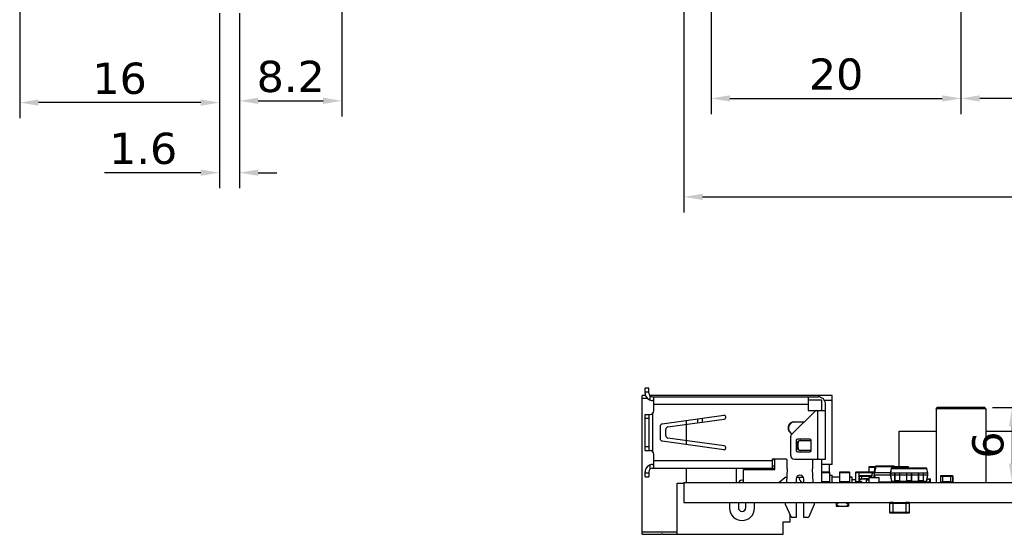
# Model space of a CAD drawing. Header units: millimetres. Extents: x 170 to 326, y 157 to 284.
# Tile 1 of 117: x 170 to 249, y 171 to 212. Entities that reach past the tile are written whole.
import ezdxf

# ---------------------------------------------------------------- set-up
doc = ezdxf.new("R2010")
doc.units = ezdxf.units.MM
doc.header["$LTSCALE"] = 30.734
doc.header["$PDMODE"] = 3
doc.header["$PDSIZE"] = 0.3125
doc.layers.get('0').update_dxf_attribs({"linetype": 'CONTINUOUS'})
doc.layers.get('Defpoints').update_dxf_attribs({"linetype": 'CONTINUOUS'})
doc.layers.add('dim', color=6, linetype='CONTINUOUS', lineweight=9)
doc.styles.add('Verdana', font='verdana.ttf', dxfattribs={"height": 2.5})
doc.dimstyles.new('aaaaaaaa 3.0', dxfattribs={"dimtxt": 2.5, "dimasz": 1.5, "dimexe": 1.25, "dimexo": 0.625, "dimtad": 1, "dimdec": 1, "dimzin": 9, "dimdsep": 46, "dimtxsty": 'Verdana', "dimcen": 0, "dimazin": 0, "dimtfac": 1, "dimtofl": 0, "dimtmove": 0, "dimatfit": 3, "dimfxl": 1, "dimlwd": 25, "dimlwe": 25, "dimarcsym": 0})

# ---------------------------------------------------------------- blocks, each defined once
blk = doc.blocks.new('*D9')
at = {"layer": 'Defpoints', "color": 0}
for p in [(223.204, 216.126), (308.179, 215.656), (308.179, 197.799)]:
    blk.add_point(p, dxfattribs=at)
at = {"layer": 'dim', "color": 0, "lineweight": 25}
for p, q in [((223.204, 215.501), (223.204, 196.549)), ((308.179, 215.031), (308.179, 196.549)), ((224.704, 197.799), (306.679, 197.799))]:
    blk.add_line(p, q, dxfattribs=at)
at = {"layer": 'dim', "color": 0}
for points in [[(224.704, 198.049), (224.704, 197.549), (223.204, 197.799)], [(306.679, 197.549), (306.679, 198.049), (308.179, 197.799)]]:
    blk.add_solid(points, dxfattribs=at)
at = {"layer": 'dim', "color": 0, "insert": (265.691, 199.731), "char_height": 2.5, "attachment_point": 5, "style": 'Verdana'}
blk.add_mtext('85', dxfattribs=at)
blk = doc.blocks.new('*D14')
at = {"layer": 'Defpoints', "color": 0}
for p in [(245.399, 231.651), (263.399, 231.651), (245.399, 205.68)]:
    blk.add_point(p, dxfattribs=at)
at = {"layer": 'dim', "color": 0, "lineweight": 25}
for p, q in [((245.399, 231.026), (245.399, 204.43)), ((263.399, 231.026), (263.399, 204.43)), ((261.899, 205.68), (246.899, 205.68))]:
    blk.add_line(p, q, dxfattribs=at)
at = {"layer": 'dim', "color": 0}
for points in [[(246.899, 205.93), (246.899, 205.43), (245.399, 205.68)], [(261.899, 205.43), (261.899, 205.93), (263.399, 205.68)]]:
    blk.add_solid(points, dxfattribs=at)
at = {"layer": 'dim', "color": 0, "insert": (254.399, 207.612), "char_height": 2.5, "attachment_point": 5, "style": 'Verdana'}
blk.add_mtext('18', dxfattribs=at)
blk = doc.blocks.new('*D18')
at = {"layer": 'Defpoints', "color": 0}
for p in [(225.398, 231.652), (245.399, 231.651), (245.399, 205.68)]:
    blk.add_point(p, dxfattribs=at)
at = {"layer": 'dim', "color": 0, "lineweight": 25}
for p, q in [((225.398, 231.027), (225.398, 204.43)), ((245.399, 231.026), (245.399, 204.43)), ((226.898, 205.68), (243.899, 205.68))]:
    blk.add_line(p, q, dxfattribs=at)
at = {"layer": 'dim', "color": 0}
for points in [[(226.898, 205.93), (226.898, 205.43), (225.398, 205.68)], [(243.899, 205.43), (243.899, 205.93), (245.399, 205.68)]]:
    blk.add_solid(points, dxfattribs=at)
at = {"layer": 'dim', "color": 0, "insert": (235.398, 207.607), "char_height": 2.5, "attachment_point": 5, "style": 'Verdana'}
blk.add_mtext('20', dxfattribs=at)
blk = doc.blocks.new('*D23')
at = {"layer": 'Defpoints', "color": 0}
for p in [(186.025, 213.126), (187.625, 213.126), (187.625, 199.736)]:
    blk.add_point(p, dxfattribs=at)
at = {"layer": 'dim', "color": 0, "lineweight": 25}
for p, q in [((186.025, 212.501), (186.025, 198.486)), ((187.625, 212.501), (187.625, 198.486)), ((184.525, 199.736), (176.805, 199.736)), ((189.125, 199.736), (190.625, 199.736))]:
    blk.add_line(p, q, dxfattribs=at)
at = {"layer": 'dim', "color": 0}
for points in [[(184.525, 199.486), (184.525, 199.986), (186.025, 199.736)], [(189.125, 199.986), (189.125, 199.486), (187.625, 199.736)]]:
    blk.add_solid(points, dxfattribs=at)
at = {"layer": 'dim', "color": 0, "insert": (179.915, 201.661), "char_height": 2.5, "attachment_point": 5, "style": 'Verdana'}
blk.add_mtext('1.6', dxfattribs=at)
blk = doc.blocks.new('*D24')
at = {"layer": 'Defpoints', "color": 0}
for p in [(170.025, 214.586), (186.025, 213.117), (170.025, 205.348)]:
    blk.add_point(p, dxfattribs=at)
at = {"layer": 'dim', "color": 0, "lineweight": 25}
for p, q in [((170.025, 213.961), (170.025, 204.098)), ((186.025, 212.492), (186.025, 204.098)), ((184.525, 205.348), (171.525, 205.348))]:
    blk.add_line(p, q, dxfattribs=at)
at = {"layer": 'dim', "color": 0}
for points in [[(171.525, 205.598), (171.525, 205.098), (170.025, 205.348)], [(184.525, 205.098), (184.525, 205.598), (186.025, 205.348)]]:
    blk.add_solid(points, dxfattribs=at)
at = {"layer": 'dim', "color": 0, "insert": (178.025, 207.272), "char_height": 2.5, "attachment_point": 5, "style": 'Verdana'}
blk.add_mtext('16', dxfattribs=at)
blk = doc.blocks.new('*D30')
at = {"layer": 'Defpoints', "color": 0}
for p in [(195.825, 215.686), (187.625, 213.117), (195.825, 205.488)]:
    blk.add_point(p, dxfattribs=at)
at = {"layer": 'dim', "color": 0, "lineweight": 25}
for p, q in [((195.825, 215.061), (195.825, 204.238)), ((187.625, 212.492), (187.625, 204.238)), ((189.125, 205.488), (194.325, 205.488))]:
    blk.add_line(p, q, dxfattribs=at)
at = {"layer": 'dim', "color": 0}
for points in [[(189.125, 205.738), (189.125, 205.238), (187.625, 205.488)], [(194.325, 205.238), (194.325, 205.738), (195.825, 205.488)]]:
    blk.add_solid(points, dxfattribs=at)
at = {"layer": 'dim', "color": 0, "insert": (191.725, 207.42), "char_height": 2.5, "attachment_point": 5, "style": 'Verdana'}
blk.add_mtext('8.2', dxfattribs=at)
blk = doc.blocks.new('*D31')
at = {"layer": 'Defpoints', "color": 0}
for p in [(247.299, 180.935), (247.399, 174.935), (249.492, 174.935)]:
    blk.add_point(p, dxfattribs=at)
at = {"layer": 'dim', "color": 0, "lineweight": 25}
for p, q in [((247.924, 180.935), (250.742, 180.935)), ((249.492, 179.435), (249.492, 176.435)), ((248.024, 174.935), (250.742, 174.935))]:
    blk.add_line(p, q, dxfattribs=at)
at = {"layer": 'dim', "color": 0}
for points in [[(249.742, 179.435), (249.242, 179.435), (249.492, 180.935)], [(249.242, 176.435), (249.742, 176.435), (249.492, 174.935)]]:
    blk.add_solid(points, dxfattribs=at)
at = {"layer": 'dim', "color": 0, "insert": (247.568, 177.935), "char_height": 2.5, "attachment_point": 5, "rotation": 90, "style": 'Verdana'}
blk.add_mtext('6', dxfattribs=at)

msp = doc.modelspace()

# ---------------------------------------------------------------- linework, layer by layer
at = {"linetype": 'Continuous'}
for p, q in [((220.102, 182.095), (220.102, 182.485)), ((220.402, 182.485), (220.102, 182.485)), ((220.102, 182.185), (220.402, 182.185)), ((220.402, 182.095), (220.402, 182.485)), ((219.871, 170.785), (219.871, 181.885)), ((220.145, 181.885), (219.871, 181.885)), ((219.871, 181.685), (220.266, 181.685)), ((235.071, 181.885), (220.491, 181.885)), ((220.502, 181.529), (220.502, 181.871)), ((220.702, 181.795), (233.952, 181.795)), ((220.802, 181.495), (220.702, 181.495)), ((220.802, 180.685), (220.802, 181.795)), ((233.152, 181.795), (233.152, 180.695)), ((233.152, 181.543), (234.232, 181.543)), ((234.232, 181.543), (234.232, 180.685)), ((235.071, 181.485), (234.476, 181.485)), ((235.071, 176.385), (235.071, 181.885)), ((220.802, 181.195), (233.152, 181.195)), ((233.718, 180.641), (231.806, 178.739)), ((233.152, 180.695), (234.152, 180.695)), ((233.824, 180.685), (234.552, 180.685)), ((233.922, 180.685), (233.922, 176.795)), ((234.152, 180.685), (234.152, 180.695)), ((234.252, 180.685), (234.252, 181.195)), ((234.552, 176.795), (234.552, 181.195)), ((243.399, 180.835), (243.499, 180.935)), ((243.399, 180.835), (243.399, 174.935)), ((247.399, 180.835), (243.399, 180.835)), ((247.299, 180.935), (243.499, 180.935)), ((247.399, 180.835), (247.299, 180.935)), ((247.399, 180.835), (247.399, 174.935)), ((220.102, 177.485), (220.102, 180.385)), ((220.102, 180.385), (220.502, 180.385)), ((220.102, 180.085), (220.402, 180.085)), ((220.402, 180.385), (220.402, 177.485)), ((220.702, 180.461), (220.702, 177.408)), ((221.474, 179.619), (226.404, 180.312)), ((221.929, 179.38), (226.445, 180.014)), ((223.399, 179.889), (223.399, 179.587)), ((224.302, 180.016), (224.302, 179.713)), ((224.702, 179.769), (224.702, 180.072)), ((232.052, 179.795), (232.868, 179.795)), ((232.848, 179.775), (232.052, 179.775)), ((221.302, 179.421), (221.302, 178.448)), ((221.757, 178.687), (221.757, 179.182)), ((223.402, 179.587), (223.402, 178.282)), ((240.457, 176.185), (240.457, 179.035)), ((240.457, 179.035), (243.399, 179.035)), ((247.399, 179.035), (251.253, 179.035)), ((226.404, 177.558), (221.474, 178.25)), ((226.445, 177.855), (221.929, 178.489)), ((223.399, 178.282), (223.399, 177.98)), ((231.762, 177.095), (231.762, 178.632)), ((232.202, 178.295), (232.202, 177.495)), ((233.302, 178.395), (232.302, 178.395)), ((232.499, 178.295), (233.402, 178.295)), ((233.402, 177.495), (233.402, 178.295)), ((220.402, 177.785), (220.102, 177.785)), ((220.102, 177.485), (220.502, 177.485)), ((232.302, 177.695), (232.302, 178.095)), ((232.302, 178.095), (232.353, 178.095)), ((232.353, 177.695), (232.302, 177.695)), ((232.353, 177.695), (232.353, 178.095)), ((233.402, 177.495), (232.499, 177.495)), ((220.802, 176.075), (220.802, 177.185)), ((230.302, 176.675), (220.802, 176.675)), ((230.302, 176.075), (230.302, 176.825)), ((230.302, 176.825), (231.343, 176.825)), ((230.492, 175.975), (230.492, 176.825)), ((231.493, 176.025), (231.493, 176.675)), ((232.062, 176.795), (234.552, 176.795)), ((232.302, 177.395), (233.302, 177.395)), ((233.511, 176.675), (233.511, 176.025)), ((234.232, 176.795), (234.232, 174.935)), ((220.502, 175.998), (220.502, 176.34)), ((220.702, 176.375), (220.802, 176.375)), ((220.702, 176.075), (230.492, 176.075)), ((223.399, 176.075), (223.399, 174.935)), ((227.399, 176.075), (227.399, 174.935)), ((227.982, 174.935), (227.982, 175.975)), ((227.982, 175.975), (230.492, 175.975)), ((230.302, 176.26), (230.492, 176.26)), ((231.493, 176.025), (231.436, 174.935)), ((233.568, 174.935), (233.511, 176.025)), ((235.071, 176.385), (234.232, 176.385)), ((234.871, 175.767), (234.871, 176.385)), ((238.008, 176.155), (238.008, 175.76)), ((238.008, 176.155), (238.508, 176.155)), ((238.048, 175.76), (238.048, 176.195)), ((238.508, 176.195), (238.048, 176.195)), ((238.457, 175.7), (238.549, 176.218)), ((238.569, 176.218), (238.477, 175.7)), ((238.508, 175.984), (238.508, 176.195)), ((238.543, 176.185), (238.508, 176.185)), ((238.508, 176.145), (238.536, 176.145)), ((238.569, 176.218), (238.569, 176.235)), ((240.046, 176.235), (238.569, 176.235)), ((238.569, 176.218), (240.046, 176.218)), ((239.816, 176.064), (239.742, 175.685)), ((239.766, 175.685), (239.84, 176.064)), ((239.84, 176.064), (239.84, 176.085)), ((242.644, 176.085), (239.84, 176.085)), ((239.84, 176.064), (242.644, 176.064)), ((240.046, 176.235), (240.046, 176.218)), ((240.07, 176.085), (240.046, 176.218)), ((240.066, 176.218), (240.09, 176.085)), ((240.708, 176.185), (240.072, 176.185)), ((240.079, 176.145), (240.708, 176.145)), ((240.708, 176.195), (240.708, 176.085)), ((241.168, 176.195), (240.708, 176.195)), ((240.708, 176.155), (241.208, 176.155)), ((241.168, 176.195), (241.168, 176.085)), ((241.208, 176.085), (241.208, 176.155)), ((242.644, 176.085), (242.644, 176.064)), ((242.644, 176.064), (242.717, 175.685)), ((242.742, 175.685), (242.668, 176.064)), ((220.102, 175.385), (220.102, 175.775)), ((220.402, 175.685), (220.102, 175.685)), ((220.102, 175.385), (220.402, 175.385)), ((220.402, 175.775), (220.402, 175.385)), ((230.802, 174.935), (231.293, 175.335)), ((231.457, 175.335), (231.293, 175.335)), ((232.202, 175.225), (232.202, 174.935)), ((232.779, 175.335), (232.226, 175.335)), ((232.802, 174.935), (232.802, 175.225)), ((234.859, 175.77), (234.232, 175.77)), ((234.232, 175.74), (234.889, 175.74)), ((234.859, 175.77), (234.859, 174.95)), ((234.889, 174.98), (234.889, 175.74)), ((234.889, 175.506), (235.071, 175.506)), ((235.071, 174.935), (235.071, 175.506)), ((235.071, 175.385), (235.669, 175.385)), ((235.669, 175.74), (235.669, 174.98)), ((235.669, 175.74), (236.489, 175.74)), ((235.699, 174.95), (235.699, 175.77)), ((236.459, 175.77), (235.699, 175.77)), ((236.459, 175.77), (236.459, 174.95)), ((236.489, 174.98), (236.489, 175.74)), ((236.489, 175.385), (236.671, 175.385)), ((236.671, 175.385), (236.671, 174.935)), ((236.671, 175.185), (236.958, 175.185)), ((236.958, 175.74), (236.958, 174.98)), ((236.958, 175.74), (237.258, 175.74)), ((236.988, 174.95), (236.988, 175.77)), ((237.258, 175.77), (236.988, 175.77)), ((237.257, 174.935), (237.257, 175.235)), ((237.257, 175.235), (238.058, 175.235)), ((237.258, 175.235), (237.258, 175.77)), ((238.258, 175.76), (237.258, 175.76)), ((237.258, 175.73), (238.258, 175.73)), ((237.258, 175.45), (237.458, 175.45)), ((237.278, 175.235), (237.278, 175.47)), ((237.458, 175.47), (237.278, 175.47)), ((237.307, 174.985), (237.307, 175.235)), ((237.307, 175.185), (237.407, 175.185)), ((237.407, 175.185), (237.407, 175.235)), ((237.458, 175.235), (237.458, 175.47)), ((238.058, 175.46), (237.458, 175.46)), ((237.458, 175.44), (238.058, 175.44)), ((237.579, 175.236), (237.579, 175.235)), ((237.66, 175.236), (237.579, 175.236)), ((237.616, 175.236), (237.616, 175.235)), ((237.657, 175.235), (237.657, 175.236)), ((237.66, 175.235), (237.66, 175.236)), ((237.67, 175.236), (237.67, 175.235)), ((237.752, 175.236), (237.67, 175.236)), ((237.711, 175.236), (237.711, 175.235)), ((237.752, 175.236), (237.752, 175.235)), ((237.763, 175.236), (237.763, 175.235)), ((237.847, 175.236), (237.763, 175.236)), ((237.781, 175.236), (237.781, 175.235)), ((237.793, 175.236), (237.793, 175.235)), ((237.807, 175.115), (237.807, 174.935)), ((238.058, 175.115), (237.807, 175.115)), ((237.847, 175.236), (237.847, 175.235)), ((237.857, 175.236), (237.857, 175.235)), ((237.938, 175.236), (237.857, 175.236)), ((237.897, 175.236), (237.897, 175.235)), ((237.938, 175.236), (237.938, 175.235)), ((238.058, 175.47), (238.058, 175.335)), ((238.238, 175.47), (238.058, 175.47)), ((238.058, 175.45), (238.248, 175.45)), ((238.058, 174.935), (238.058, 175.335)), ((238.058, 175.335), (238.858, 175.335)), ((238.261, 175.545), (238.232, 175.335)), ((238.238, 175.47), (238.238, 175.375)), ((238.258, 175.77), (238.258, 175.517)), ((238.47, 175.77), (238.258, 175.77)), ((238.258, 175.74), (238.465, 175.74)), ((238.403, 175.336), (238.403, 175.335)), ((238.553, 175.336), (238.403, 175.336)), ((238.414, 175.336), (238.437, 175.502)), ((238.457, 175.7), (238.44, 175.7)), ((238.449, 175.336), (238.449, 175.335)), ((238.457, 175.7), (238.457, 175.52)), ((238.49, 175.336), (238.457, 175.52)), ((238.477, 175.52), (238.477, 175.7)), ((239.745, 175.7), (238.477, 175.7)), ((238.477, 175.52), (238.51, 175.336)), ((239.745, 175.52), (238.477, 175.52)), ((238.482, 175.335), (238.482, 175.336)), ((238.483, 175.336), (238.483, 175.335)), ((238.514, 175.336), (238.514, 175.335)), ((238.553, 175.336), (238.553, 175.335)), ((238.858, 174.935), (238.858, 175.335)), ((239.742, 175.685), (239.742, 175.535)), ((239.742, 175.535), (239.835, 175.005)), ((239.767, 175.535), (239.767, 175.685)), ((242.717, 175.685), (239.767, 175.685)), ((239.86, 175.005), (239.767, 175.535)), ((239.767, 175.535), (240.092, 175.535)), ((239.767, 175.535), (239.767, 175.535)), ((240.092, 175.675), (240.092, 174.935)), ((240.102, 174.935), (240.102, 175.685)), ((240.102, 175.55), (240.482, 175.55)), ((240.102, 175.099), (240.482, 175.099)), ((240.482, 175.063), (240.102, 175.063)), ((240.482, 175.055), (240.102, 175.055)), ((240.102, 175.044), (240.482, 175.044)), ((240.482, 175.685), (240.482, 174.935)), ((240.492, 174.935), (240.492, 175.675)), ((240.492, 175.535), (241.042, 175.535)), ((241.042, 175.675), (241.042, 174.935)), ((241.052, 174.935), (241.052, 175.685)), ((241.052, 175.55), (241.432, 175.55)), ((241.052, 175.099), (241.432, 175.099)), ((241.432, 175.063), (241.052, 175.063)), ((241.432, 175.055), (241.052, 175.055)), ((241.052, 175.044), (241.432, 175.044)), ((241.432, 175.685), (241.432, 174.935)), ((241.442, 174.935), (241.442, 175.675)), ((241.442, 175.535), (241.992, 175.535)), ((241.992, 175.675), (241.992, 174.935)), ((242.002, 174.935), (242.002, 175.685)), ((242.002, 175.55), (242.382, 175.55)), ((242.002, 175.099), (242.382, 175.099)), ((242.382, 175.063), (242.002, 175.063)), ((242.382, 175.055), (242.002, 175.055)), ((242.002, 175.044), (242.382, 175.044)), ((242.382, 175.685), (242.382, 174.935)), ((242.392, 174.935), (242.392, 175.675)), ((242.392, 175.535), (242.717, 175.535)), ((242.717, 175.535), (242.624, 175.005)), ((242.649, 175.005), (242.742, 175.535)), ((242.689, 175.235), (242.945, 175.235)), ((242.717, 175.685), (242.717, 175.535)), ((242.717, 175.535), (242.717, 175.535)), ((242.742, 175.535), (242.742, 175.685)), ((242.795, 175.185), (242.795, 175.235)), ((242.895, 175.185), (242.795, 175.185)), ((242.895, 174.985), (242.895, 175.235)), ((242.945, 174.935), (242.945, 175.235)), ((243.758, 175.45), (243.758, 174.97)), ((243.758, 175.45), (243.958, 175.45)), ((243.778, 174.95), (243.778, 175.47)), ((243.958, 175.47), (243.778, 175.47)), ((243.958, 174.95), (243.958, 175.47)), ((244.558, 175.46), (243.958, 175.46)), ((243.958, 175.44), (244.558, 175.44)), ((244.558, 175.47), (244.558, 174.95)), ((244.738, 175.47), (244.558, 175.47)), ((244.558, 175.45), (244.758, 175.45)), ((244.738, 175.47), (244.738, 174.95)), ((244.758, 174.97), (244.758, 175.45)), ((222.671, 170.785), (222.671, 174.885)), ((222.671, 174.885), (223.197, 174.885)), ((223.197, 174.935), (223.197, 173.335)), ((223.197, 174.935), (308.216, 174.935)), ((234.889, 174.98), (234.232, 174.98)), ((234.232, 174.95), (234.859, 174.95)), ((236.489, 174.98), (235.669, 174.98)), ((235.699, 174.95), (236.459, 174.95)), ((236.957, 174.935), (236.957, 174.98)), ((237.258, 174.98), (236.958, 174.98)), ((236.988, 174.95), (237.258, 174.95)), ((237.207, 174.95), (237.207, 174.935)), ((237.457, 174.985), (237.307, 174.985)), ((237.457, 174.985), (237.457, 174.935)), ((240.038, 174.951), (238.858, 174.951)), ((239.86, 174.985), (239.86, 175.005)), ((240.092, 175.005), (239.86, 175.005)), ((239.86, 174.985), (240.092, 174.985)), ((240.038, 174.951), (240.043, 174.985)), ((240.063, 174.985), (240.057, 174.951)), ((241.042, 175.005), (240.492, 175.005)), ((240.492, 174.985), (241.042, 174.985)), ((240.807, 174.935), (240.807, 174.985)), ((240.807, 174.975), (241.042, 174.975)), ((240.957, 174.935), (240.957, 174.975)), ((241.992, 175.005), (241.442, 175.005)), ((241.442, 174.985), (241.992, 174.985)), ((241.457, 174.935), (241.457, 174.985)), ((241.945, 174.935), (241.945, 174.985)), ((242.624, 175.005), (242.392, 175.005)), ((242.392, 174.985), (242.624, 174.985)), ((242.624, 175.005), (242.624, 174.985)), ((242.745, 174.985), (242.745, 174.935)), ((242.745, 174.985), (242.895, 174.985)), ((243.958, 174.97), (243.758, 174.97)), ((243.778, 174.95), (243.958, 174.95)), ((244.558, 174.98), (243.958, 174.98)), ((243.958, 174.96), (244.558, 174.96)), ((244.758, 174.97), (244.558, 174.97)), ((244.558, 174.95), (244.738, 174.95)), ((223.197, 173.335), (308.216, 173.335)), ((226.871, 173.335), (226.871, 172.885)), ((227.571, 173.335), (227.571, 172.918)), ((228.171, 172.918), (228.171, 173.335)), ((228.871, 172.885), (228.871, 173.335)), ((231.352, 173.135), (231.352, 173.335)), ((231.352, 173.135), (231.768, 172.211)), ((232.202, 173.335), (232.202, 172.135)), ((232.802, 172.135), (232.802, 173.335)), ((233.237, 172.211), (233.652, 173.135)), ((233.652, 173.335), (233.652, 173.135)), ((235.401, 173.335), (235.401, 173.035)), ((235.401, 173.035), (236.401, 173.035)), ((235.451, 173.285), (235.451, 173.035)), ((235.601, 173.285), (235.451, 173.285)), ((235.451, 173.085), (235.551, 173.085)), ((235.551, 173.085), (235.551, 173.035)), ((235.601, 173.335), (235.601, 173.285)), ((235.72, 173.034), (235.72, 173.035)), ((235.72, 173.034), (235.803, 173.034)), ((235.722, 173.034), (235.722, 173.035)), ((235.803, 173.035), (235.803, 173.034)), ((235.812, 173.034), (235.812, 173.035)), ((235.812, 173.034), (235.896, 173.034)), ((235.814, 173.034), (235.814, 173.035)), ((235.854, 173.034), (235.854, 173.035)), ((235.895, 173.034), (235.895, 173.035)), ((235.896, 173.034), (235.896, 173.035)), ((235.906, 173.034), (235.906, 173.035)), ((235.906, 173.034), (235.99, 173.034)), ((235.924, 173.034), (235.924, 173.035)), ((235.938, 173.034), (235.938, 173.035)), ((235.99, 173.034), (235.99, 173.035)), ((235.999, 173.035), (235.999, 173.034)), ((235.999, 173.034), (236.081, 173.034)), ((236, 173.034), (236, 173.035)), ((236.041, 173.034), (236.041, 173.035)), ((236.081, 173.034), (236.081, 173.035)), ((236.201, 173.335), (236.201, 173.285)), ((236.201, 173.285), (236.351, 173.285)), ((236.251, 173.085), (236.251, 173.035)), ((236.351, 173.085), (236.251, 173.085)), ((236.351, 173.285), (236.351, 173.035)), ((236.401, 173.335), (236.401, 173.035)), ((236.401, 173.335), (236.401, 173.035)), ((239.681, 173.289), (239.681, 172.529)), ((239.681, 173.289), (239.981, 173.289)), ((239.711, 172.499), (239.711, 173.319)), ((239.981, 173.319), (239.711, 173.319)), ((239.981, 172.499), (239.981, 173.319)), ((240.981, 173.309), (239.981, 173.309)), ((239.981, 173.279), (240.981, 173.279)), ((240.981, 173.319), (240.981, 172.499)), ((241.251, 173.319), (240.981, 173.319)), ((240.981, 173.289), (241.281, 173.289)), ((241.251, 173.319), (241.251, 172.499)), ((241.281, 172.529), (241.281, 173.289)), ((231.721, 171.785), (231.721, 172.315)), ((232.202, 172.135), (231.886, 172.135)), ((233.118, 172.135), (232.802, 172.135)), ((239.981, 172.529), (239.681, 172.529)), ((239.711, 172.499), (239.981, 172.499)), ((240.981, 172.539), (239.981, 172.539)), ((239.981, 172.509), (240.981, 172.509)), ((241.281, 172.529), (240.981, 172.529)), ((240.981, 172.499), (241.251, 172.499)), ((231.171, 170.785), (231.171, 171.785)), ((231.171, 171.785), (231.721, 171.785)), ((219.871, 170.985), (222.671, 170.985)), ((219.871, 170.785), (221.421, 170.785)), ((221.421, 170.785), (221.421, 170.835)), ((221.471, 170.835), (221.421, 170.835)), ((221.471, 170.835), (221.471, 170.785)), ((221.471, 170.785), (231.171, 170.785))]:
    msp.add_line(p, q, dxfattribs=at)
for centre, radius, start, end in [((220.702, 182.095), 0.6, 180, 270), ((220.702, 182.095), 0.3, 180, 270), ((233.952, 181.195), 0.6, 360, 90), ((220.502, 180.685), 0.3, 270, 360), ((233.824, 180.535), 0.15, 90, 134.8564), ((233.952, 181.195), 0.3, 360, 21.03947), ((226.425, 180.163), 0.15, 278, 98), ((232.052, 179.295), 0.5, 90, 251.05981), ((232.052, 179.295), 0.48, 90, 252.24077), ((221.502, 179.421), 0.2, 98, 180), ((221.957, 179.182), 0.2, 98, 180), ((221.502, 178.448), 0.2, 180, 262), ((221.957, 178.687), 0.2, 180, 262), ((231.912, 178.632), 0.15, 134.8564, 180), ((232.302, 178.295), 0.1, 90, 180), ((233.302, 178.295), 0.1, 360, 90), ((220.502, 177.185), 0.3, 360, 90), ((226.425, 177.706), 0.15, 262, 82), ((232.302, 177.495), 0.1, 180, 270), ((233.302, 177.495), 0.1, 270, 360), ((230.452, 176.675), 0.15, 90, 180), ((231.343, 176.675), 0.15, 360, 90), ((232.062, 177.095), 0.3, 180, 270), ((233.661, 176.675), 0.15, 126.72771, 180), ((220.702, 175.775), 0.6, 90, 180), ((220.702, 175.775), 0.3, 90, 180), ((238.048, 176.155), 0.04, 90, 180), ((238.569, 176.215), 0.02, 90, 170), ((239.84, 176.06), 0.025, 90, 169), ((240.046, 176.215), 0.02, 10, 90), ((241.168, 176.155), 0.04, 0, 90), ((242.644, 176.06), 0.025, 11, 90), ((227.871, 174.818), 0.3, 67.99369, 156.98111), ((232.502, 175.225), 0.3, 360, 180), ((233.009, 175.435), 0.6, 189.692, 236.45298), ((234.859, 175.74), 0.03, 0, 90), ((235.699, 175.74), 0.03, 90, 180), ((236.459, 175.74), 0.03, 0, 90), ((236.988, 175.74), 0.03, 90, 180), ((237.278, 175.45), 0.02, 90, 180), ((238.238, 175.45), 0.02, 50.20598, 90), ((238.44, 175.52), 0.18, 90, 172), ((238.457, 175.5), 0.02, 88.86443, 172), ((240.102, 175.675), 0.01, 90, 180), ((240.102, 175.053), 0.00999, 89.96119, 179.95478), ((240.102, 175.045), 0.00999, 89.96119, 179.95478), ((240.482, 175.675), 0.01, 0, 90), ((240.482, 175.053), 0.00999, 0.04522, 90.03881), ((240.482, 175.045), 0.00999, 0.04522, 90.03881), ((241.052, 175.675), 0.01, 90, 180), ((241.052, 175.053), 0.00999, 89.96119, 179.95478), ((241.052, 175.045), 0.00999, 89.96119, 179.95478), ((241.432, 175.675), 0.01, 0, 90), ((241.432, 175.053), 0.00999, 0.04522, 90.03881), ((241.432, 175.045), 0.00999, 0.04522, 90.03881), ((242.002, 175.675), 0.01, 90, 180), ((242.002, 175.053), 0.00999, 89.96119, 179.95478), ((242.002, 175.045), 0.00999, 89.96119, 179.95478), ((242.382, 175.675), 0.01, 0, 90), ((242.382, 175.053), 0.00999, 0.04522, 90.03881), ((242.382, 175.045), 0.00999, 0.04522, 90.03881), ((243.778, 175.45), 0.02, 90, 180), ((244.738, 175.45), 0.02, 0, 90), ((234.859, 174.98), 0.03, 270, 0), ((235.699, 174.98), 0.03, 180, 270), ((236.459, 174.98), 0.03, 270, 0), ((236.988, 174.98), 0.03, 180, 270), ((239.86, 175.01), 0.025, 190, 270), ((242.624, 175.01), 0.025, 270, 350), ((243.778, 174.97), 0.02, 180, 270), ((244.738, 174.97), 0.02, 270, 0), ((227.871, 172.885), 1, 180, 0), ((227.871, 172.918), 0.3, 180, 0), ((239.711, 173.289), 0.03, 90, 180), ((241.251, 173.289), 0.03, 0, 90), ((231.886, 172.265), 0.13, 204.22774, 270), ((233.118, 172.265), 0.13, 270, 335.77225), ((239.711, 172.529), 0.03, 180, 270), ((241.251, 172.529), 0.03, 270, 0)]:
    msp.add_arc(centre, radius, start, end, dxfattribs=at)
for centre, start_param, end_param in [((239.767, 175.813), -3.159801, -3.141593), ((242.717, 175.813), -3.141593, -3.123385)]:
    msp.add_ellipse(centre, major_axis=(0, 0.129), ratio=0.19438, start_param=start_param, end_param=end_param, dxfattribs=at)
for points, knots in [([(232.302, 178.095), (232.302, 178.121), (232.312, 178.173), (232.356, 178.239), (232.422, 178.284), (232.474, 178.295), (232.499, 178.295)], [0, 0, 0, 0, 0.251742, 0.502415, 0.751674, 1, 1, 1, 1]), ([(232.55, 178.295), (232.524, 178.295), (232.472, 178.284), (232.407, 178.239), (232.363, 178.173), (232.353, 178.121), (232.353, 178.095)], [0, 0, 0, 0, 0.248326, 0.497585, 0.748258, 1, 1, 1, 1]), ([(232.499, 177.495), (232.474, 177.495), (232.422, 177.505), (232.356, 177.55), (232.312, 177.616), (232.302, 177.669), (232.302, 177.695)], [0, 0, 0, 0, 0.248326, 0.497585, 0.748258, 1, 1, 1, 1]), ([(232.353, 177.695), (232.353, 177.669), (232.363, 177.616), (232.407, 177.55), (232.472, 177.505), (232.524, 177.495), (232.55, 177.495)], [0, 0, 0, 0, 0.251742, 0.502415, 0.751674, 1, 1, 1, 1]), ([(238.549, 176.218), (238.549, 176.218), (238.55, 176.219), (238.552, 176.219), (238.556, 176.219), (238.562, 176.219), (238.566, 176.218), (238.569, 176.218)], [0, 0, 0, 0, 0.037314, 0.100069, 0.314712, 0.628964, 1, 1, 1, 1]), ([(239.816, 176.064), (239.816, 176.065), (239.817, 176.065), (239.818, 176.066), (239.82, 176.066), (239.825, 176.066), (239.832, 176.066), (239.837, 176.065), (239.84, 176.064)], [0, 0, 0, 0, 0.039854, 0.103722, 0.196948, 0.318477, 0.630921, 1, 1, 1, 1]), ([(240.046, 176.218), (240.049, 176.218), (240.053, 176.219), (240.059, 176.219), (240.063, 176.219), (240.065, 176.219), (240.066, 176.218), (240.066, 176.218)], [0, 0, 0, 0, 0.371037, 0.685288, 0.899931, 0.962686, 1, 1, 1, 1]), ([(242.644, 176.064), (242.647, 176.065), (242.652, 176.066), (242.659, 176.066), (242.663, 176.066), (242.666, 176.066), (242.667, 176.065), (242.668, 176.065), (242.668, 176.064)], [0, 0, 0, 0, 0.369079, 0.681523, 0.803052, 0.896278, 0.960146, 1, 1, 1, 1]), ([(238.457, 175.7), (238.458, 175.7), (238.458, 175.7), (238.458, 175.7), (238.458, 175.7), (238.459, 175.7), (238.461, 175.7), (238.464, 175.7), (238.466, 175.7), (238.47, 175.7), (238.473, 175.7), (238.476, 175.7), (238.477, 175.7)], [0, 0, 0, 0, 0.005973, 0.022833, 0.049189, 0.083979, 0.177036, 0.300237, 0.450143, 0.621212, 0.807312, 1, 1, 1, 1]), ([(238.457, 175.52), (238.458, 175.52), (238.458, 175.519), (238.458, 175.519), (238.458, 175.519), (238.459, 175.519), (238.461, 175.519), (238.464, 175.519), (238.467, 175.519), (238.47, 175.519), (238.474, 175.519), (238.476, 175.52), (238.477, 175.52)], [0, 0, 0, 0, 0.005568, 0.021428, 0.046548, 0.080251, 0.17247, 0.29606, 0.446745, 0.618907, 0.806306, 1, 1, 1, 1]), ([(239.766, 175.685), (239.763, 175.685), (239.759, 175.685), (239.753, 175.685), (239.749, 175.686), (239.746, 175.685), (239.744, 175.685), (239.743, 175.685), (239.742, 175.685), (239.742, 175.685)], [0, 0, 0, 0, 0.377471, 0.54781, 0.697315, 0.820615, 0.913298, 0.972708, 1, 1, 1, 1]), ([(239.767, 175.535), (239.763, 175.534), (239.759, 175.534), (239.753, 175.534), (239.749, 175.534), (239.746, 175.534), (239.744, 175.534), (239.743, 175.534), (239.742, 175.534), (239.742, 175.535)], [0, 0, 0, 0, 0.378275, 0.549002, 0.698823, 0.822293, 0.914913, 0.973892, 1, 1, 1, 1]), ([(240.092, 175.546), (240.092, 175.546), (240.092, 175.547), (240.093, 175.548), (240.094, 175.548), (240.095, 175.549), (240.096, 175.549), (240.099, 175.55), (240.101, 175.55), (240.102, 175.55)], [0, 0, 0, 0, 0.062158, 0.139022, 0.237287, 0.357998, 0.498953, 0.656362, 1, 1, 1, 1]), ([(240.102, 175.099), (240.101, 175.099), (240.099, 175.099), (240.096, 175.098), (240.095, 175.098), (240.094, 175.097), (240.093, 175.097), (240.092, 175.096), (240.092, 175.096), (240.092, 175.095)], [0, 0, 0, 0, 0.343638, 0.501047, 0.642002, 0.762713, 0.860978, 0.937842, 1, 1, 1, 1]), ([(240.092, 175.045), (240.092, 175.045), (240.092, 175.045), (240.092, 175.045), (240.092, 175.045), (240.093, 175.045), (240.094, 175.045), (240.095, 175.045), (240.096, 175.045), (240.098, 175.044), (240.1, 175.044), (240.101, 175.044), (240.102, 175.044)], [0, 0, 0, 0, 0.007007, 0.022207, 0.046429, 0.079689, 0.172082, 0.296123, 0.447019, 0.619102, 0.806017, 1, 1, 1, 1]), ([(240.482, 175.55), (240.483, 175.55), (240.485, 175.55), (240.487, 175.549), (240.489, 175.549), (240.49, 175.548), (240.491, 175.548), (240.492, 175.547), (240.492, 175.546), (240.492, 175.546)], [0, 0, 0, 0, 0.343638, 0.501047, 0.642002, 0.762713, 0.860978, 0.937842, 1, 1, 1, 1]), ([(240.492, 175.095), (240.492, 175.096), (240.492, 175.096), (240.491, 175.097), (240.49, 175.097), (240.489, 175.098), (240.487, 175.098), (240.485, 175.099), (240.483, 175.099), (240.482, 175.099)], [0, 0, 0, 0, 0.062158, 0.139022, 0.237287, 0.357998, 0.498953, 0.656362, 1, 1, 1, 1]), ([(240.482, 175.044), (240.483, 175.044), (240.484, 175.044), (240.486, 175.044), (240.487, 175.045), (240.489, 175.045), (240.49, 175.045), (240.491, 175.045), (240.491, 175.045), (240.492, 175.045), (240.492, 175.045), (240.492, 175.045), (240.492, 175.045)], [0, 0, 0, 0, 0.193983, 0.380898, 0.552981, 0.703877, 0.827918, 0.920312, 0.953571, 0.977793, 0.992993, 1, 1, 1, 1]), ([(241.042, 175.546), (241.042, 175.546), (241.042, 175.547), (241.043, 175.548), (241.044, 175.548), (241.045, 175.549), (241.046, 175.549), (241.049, 175.55), (241.051, 175.55), (241.052, 175.55)], [0, 0, 0, 0, 0.062158, 0.139022, 0.237287, 0.357998, 0.498953, 0.656362, 1, 1, 1, 1]), ([(241.052, 175.099), (241.051, 175.099), (241.049, 175.099), (241.046, 175.098), (241.045, 175.098), (241.044, 175.097), (241.043, 175.097), (241.042, 175.096), (241.042, 175.096), (241.042, 175.095)], [0, 0, 0, 0, 0.343638, 0.501047, 0.642002, 0.762713, 0.860978, 0.937842, 1, 1, 1, 1]), ([(241.042, 175.045), (241.042, 175.045), (241.042, 175.045), (241.042, 175.045), (241.042, 175.045), (241.043, 175.045), (241.044, 175.045), (241.045, 175.045), (241.046, 175.045), (241.048, 175.044), (241.05, 175.044), (241.051, 175.044), (241.052, 175.044)], [0, 0, 0, 0, 0.007007, 0.022207, 0.046429, 0.079689, 0.172082, 0.296123, 0.447019, 0.619102, 0.806017, 1, 1, 1, 1]), ([(241.432, 175.55), (241.433, 175.55), (241.435, 175.55), (241.437, 175.549), (241.439, 175.549), (241.44, 175.548), (241.441, 175.548), (241.442, 175.547), (241.442, 175.546), (241.442, 175.546)], [0, 0, 0, 0, 0.343638, 0.501047, 0.642002, 0.762713, 0.860978, 0.937842, 1, 1, 1, 1]), ([(241.442, 175.095), (241.442, 175.096), (241.442, 175.096), (241.441, 175.097), (241.44, 175.097), (241.439, 175.098), (241.437, 175.098), (241.435, 175.099), (241.433, 175.099), (241.432, 175.099)], [0, 0, 0, 0, 0.062158, 0.139022, 0.237287, 0.357998, 0.498953, 0.656362, 1, 1, 1, 1]), ([(241.432, 175.044), (241.433, 175.044), (241.434, 175.044), (241.436, 175.044), (241.437, 175.045), (241.439, 175.045), (241.44, 175.045), (241.441, 175.045), (241.441, 175.045), (241.442, 175.045), (241.442, 175.045), (241.442, 175.045), (241.442, 175.045)], [0, 0, 0, 0, 0.193983, 0.380898, 0.552981, 0.703877, 0.827918, 0.920312, 0.953571, 0.977793, 0.992993, 1, 1, 1, 1]), ([(241.992, 175.546), (241.992, 175.546), (241.992, 175.547), (241.993, 175.548), (241.994, 175.548), (241.995, 175.549), (241.996, 175.549), (241.999, 175.55), (242.001, 175.55), (242.002, 175.55)], [0, 0, 0, 0, 0.062158, 0.139022, 0.237287, 0.357998, 0.498953, 0.656362, 1, 1, 1, 1]), ([(242.002, 175.099), (242.001, 175.099), (241.999, 175.099), (241.996, 175.098), (241.995, 175.098), (241.994, 175.097), (241.993, 175.097), (241.992, 175.096), (241.992, 175.096), (241.992, 175.095)], [0, 0, 0, 0, 0.343638, 0.501047, 0.642002, 0.762713, 0.860978, 0.937842, 1, 1, 1, 1]), ([(241.992, 175.045), (241.992, 175.045), (241.992, 175.045), (241.992, 175.045), (241.992, 175.045), (241.993, 175.045), (241.994, 175.045), (241.995, 175.045), (241.996, 175.045), (241.998, 175.044), (242, 175.044), (242.001, 175.044), (242.002, 175.044)], [0, 0, 0, 0, 0.007007, 0.022207, 0.046429, 0.079689, 0.172082, 0.296123, 0.447019, 0.619102, 0.806017, 1, 1, 1, 1]), ([(242.382, 175.55), (242.383, 175.55), (242.385, 175.55), (242.387, 175.549), (242.389, 175.549), (242.39, 175.548), (242.391, 175.548), (242.392, 175.547), (242.392, 175.546), (242.392, 175.546)], [0, 0, 0, 0, 0.343638, 0.501047, 0.642002, 0.762713, 0.860978, 0.937842, 1, 1, 1, 1]), ([(242.392, 175.095), (242.392, 175.096), (242.392, 175.096), (242.391, 175.097), (242.39, 175.097), (242.389, 175.098), (242.387, 175.098), (242.385, 175.099), (242.383, 175.099), (242.382, 175.099)], [0, 0, 0, 0, 0.062158, 0.139022, 0.237287, 0.357998, 0.498953, 0.656362, 1, 1, 1, 1]), ([(242.382, 175.044), (242.383, 175.044), (242.384, 175.044), (242.386, 175.044), (242.387, 175.045), (242.389, 175.045), (242.39, 175.045), (242.391, 175.045), (242.391, 175.045), (242.392, 175.045), (242.392, 175.045), (242.392, 175.045), (242.392, 175.045)], [0, 0, 0, 0, 0.193983, 0.380898, 0.552981, 0.703877, 0.827918, 0.920312, 0.953571, 0.977793, 0.992993, 1, 1, 1, 1]), ([(242.742, 175.685), (242.742, 175.685), (242.741, 175.685), (242.74, 175.685), (242.737, 175.685), (242.734, 175.686), (242.731, 175.685), (242.725, 175.685), (242.72, 175.685), (242.717, 175.685)], [0, 0, 0, 0, 0.027301, 0.086717, 0.179411, 0.302715, 0.452229, 0.62257, 1, 1, 1, 1]), ([(242.742, 175.535), (242.742, 175.534), (242.741, 175.534), (242.74, 175.534), (242.737, 175.534), (242.734, 175.534), (242.731, 175.534), (242.725, 175.534), (242.72, 175.534), (242.717, 175.535)], [0, 0, 0, 0, 0.026108, 0.085087, 0.177706, 0.301176, 0.450997, 0.621725, 1, 1, 1, 1]), ([(239.86, 175.005), (239.857, 175.005), (239.851, 175.004), (239.844, 175.003), (239.839, 175.004), (239.836, 175.004), (239.835, 175.005), (239.835, 175.005)], [0, 0, 0, 0, 0.37107, 0.685241, 0.899895, 0.962669, 1, 1, 1, 1]), ([(240.057, 174.951), (240.057, 174.951), (240.057, 174.95), (240.055, 174.95), (240.051, 174.95), (240.045, 174.95), (240.04, 174.951), (240.038, 174.951)], [0, 0, 0, 0, 0.037314, 0.100069, 0.314712, 0.628964, 1, 1, 1, 1]), ([(242.649, 175.005), (242.649, 175.005), (242.648, 175.004), (242.645, 175.004), (242.64, 175.003), (242.633, 175.004), (242.627, 175.005), (242.624, 175.005)], [0, 0, 0, 0, 0.037331, 0.100105, 0.314759, 0.62893, 1, 1, 1, 1])]:
    msp.add_open_spline(points, degree=3, knots=knots, dxfattribs=at)

# ---------------------------------------------------------------- dimensions: what is measured, and where the dimension line sits
at = {"layer": 'dim'}
for base, p1, p2, picture, middle in [((245.399, 205.68), (225.398, 231.652), (245.399, 231.651), '*D18', (235.398, 207.607)), ((245.399, 205.68), (263.399, 231.651), (245.399, 231.651), '*D14', (254.399, 207.612)), ((308.179, 197.799), (223.204, 216.126), (308.179, 215.656), '*D9', (265.691, 199.731)), ((195.825, 205.488), (187.625, 213.117), (195.825, 215.686), '*D30', (191.725, 207.42)), ((170.025, 205.348), (186.025, 213.117), (170.025, 214.586), '*D24', (178.025, 207.272))]:
    dim = msp.add_linear_dim(base=base, p1=p1, p2=p2, dimstyle='aaaaaaaa 3.0', dxfattribs=at)
    dim.commit()
    dim.dimension.update_dxf_attribs({"geometry": picture, "text_midpoint": middle})
dim = msp.add_linear_dim(base=(187.625, 199.736), p1=(186.025, 213.126), p2=(187.625, 213.126), dimstyle='aaaaaaaa 3.0', dxfattribs=at)
dim.commit()
dim.dimension.update_dxf_attribs({"geometry": '*D23', "text_midpoint": (179.915, 199.736), "dimtype": 160})
dim = msp.add_linear_dim(base=(249.492, 174.935), p1=(247.299, 180.935), p2=(247.399, 174.935), angle=90, dimstyle='aaaaaaaa 3.0', dxfattribs=at)
dim.commit()
dim.dimension.update_dxf_attribs({"geometry": '*D31', "text_midpoint": (247.568, 177.935)})

doc.saveas('drawing.dxf')
